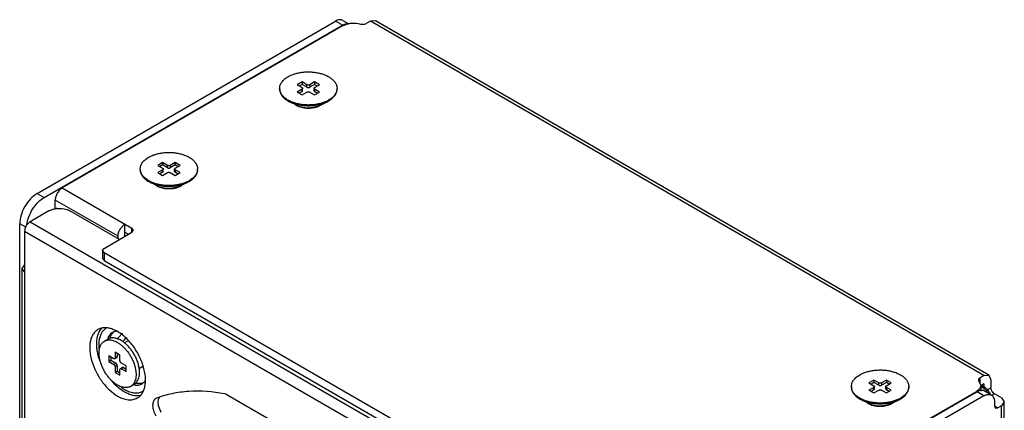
# Model space of a CAD drawing. Header units: millimetres. Extents: x 39 to 139, y 19 to 229.
# Tile 4 of 4: x 39 to 139, y 190 to 229. Entities that reach past the tile are written whole.
import ezdxf

# ---------------------------------------------------------------- set-up
doc = ezdxf.new("R2010")
doc.units = ezdxf.units.MM
doc.header["$LTSCALE"] = 16.153145
doc.layers.get('0').update_dxf_attribs({"linetype": 'CONTINUOUS'})

msp = doc.modelspace()

# ---------------------------------------------------------------- linework, layer by layer
at = {"color": 7}
for p, q in [((40.809, 211.681), (71.073, 229.153)), ((41.516, 211.272), (71.78, 228.745)), ((71.853, 228.706), (43.355, 212.252)), ((71.78, 228.745), (71.073, 229.153)), ((71.823, 229.228), (72.433, 228.875)), ((74.609, 229.153), (74.192, 228.913)), ((75.109, 229.203), (74.609, 229.153)), ((136.834, 193.228), (74.609, 229.153)), ((137.334, 193.278), (75.109, 229.203)), ((67.679, 222.989), (67.184, 222.703)), ((67.184, 222.703), (67.679, 222.417)), ((67.679, 222.744), (67.396, 222.581)), ((67.679, 222.989), (67.679, 222.744)), ((68.174, 222.703), (67.679, 222.989)), ((68.174, 222.458), (67.679, 222.744)), ((68.174, 222.458), (68.174, 222.703)), ((68.952, 222.989), (68.457, 222.703)), ((68.952, 222.744), (68.457, 222.458)), ((68.457, 222.703), (68.457, 222.458)), ((68.952, 222.989), (68.952, 222.744)), ((69.447, 222.703), (68.952, 222.989)), ((69.235, 222.581), (68.952, 222.744)), ((68.952, 222.417), (69.447, 222.703)), ((67.679, 222.254), (67.184, 221.968)), ((67.184, 221.968), (67.679, 221.683)), ((67.679, 222.009), (67.396, 221.846)), ((67.679, 222.009), (67.679, 222.254)), ((67.679, 221.683), (68.174, 221.968)), ((67.738, 222.091), (67.738, 222.336)), ((68.457, 221.968), (68.952, 221.683)), ((68.893, 222.091), (68.893, 222.336)), ((68.952, 222.254), (68.952, 222.009)), ((69.447, 221.968), (68.952, 222.254)), ((69.235, 221.846), (68.952, 222.009)), ((68.952, 221.683), (69.447, 221.968)), ((67.183, 220.613), (66.418, 220.992)), ((69.531, 220.654), (70.213, 220.992)), ((70.213, 220.992), (70.373, 221.078)), ((69.34, 220.559), (69.432, 220.608)), ((53.537, 214.824), (53.042, 214.538)), ((53.537, 214.824), (53.537, 214.579)), ((54.032, 214.538), (53.537, 214.824)), ((54.81, 214.824), (54.315, 214.538)), ((54.81, 214.824), (54.81, 214.579)), ((55.305, 214.538), (54.81, 214.824)), ((53.042, 214.538), (53.537, 214.253)), ((53.537, 214.089), (53.042, 213.803)), ((53.042, 213.803), (53.537, 213.518)), ((53.537, 214.579), (53.254, 214.416)), ((53.537, 213.844), (53.254, 213.681)), ((54.032, 214.293), (53.537, 214.579)), ((53.537, 213.844), (53.537, 214.089)), ((53.537, 213.518), (54.032, 213.803)), ((53.596, 213.926), (53.596, 214.171)), ((54.032, 214.293), (54.032, 214.538)), ((54.81, 214.579), (54.315, 214.293)), ((54.315, 214.538), (54.315, 214.293)), ((54.315, 213.803), (54.81, 213.518)), ((54.751, 213.926), (54.751, 214.171)), ((55.093, 214.416), (54.81, 214.579)), ((54.81, 214.253), (55.305, 214.538)), ((54.81, 214.089), (54.81, 213.844)), ((55.305, 213.803), (54.81, 214.089)), ((55.093, 213.681), (54.81, 213.844)), ((54.81, 213.518), (55.305, 213.803)), ((53.041, 212.448), (52.276, 212.827)), ((55.389, 212.489), (56.071, 212.827)), ((56.071, 212.827), (56.231, 212.913)), ((43.355, 212.252), (50.426, 208.17)), ((55.198, 212.394), (55.29, 212.443)), ((40.809, 211.681), (41.516, 211.272)), ((42.648, 210.182), (42.648, 211.027)), ((49.012, 207.353), (42.648, 211.027)), ((42.011, 209.925), (40.102, 208.823)), ((42.648, 210.182), (42.728, 210.136)), ((49.153, 207.027), (44.133, 209.925)), ((40.102, 208.823), (103.176, 172.408)), ((39.041, 59.607), (39.041, 208.619)), ((39.661, 208.261), (39.041, 208.619)), ((39.536, 207.843), (39.536, 66.996)), ((102.611, 171.428), (39.536, 207.843)), ((47.597, 206.128), (50.426, 207.761)), ((49.719, 207.353), (49.719, 208.578)), ((49.719, 207.761), (50.072, 207.557)), ((50.426, 207.761), (50.426, 208.17)), ((50.572, 207.966), (50.426, 208.17)), ((50.426, 207.761), (50.572, 207.966)), ((49.012, 207.108), (49.012, 207.353)), ((47.451, 205.924), (47.597, 206.128)), ((47.451, 205.924), (47.451, 205.108)), ((47.597, 205.72), (47.451, 205.924)), ((47.597, 205.72), (47.597, 204.904)), ((47.597, 205.72), (96.247, 177.633)), ((47.451, 205.108), (47.597, 204.904)), ((47.597, 204.904), (96.247, 176.817)), ((39.302, 204.087), (39.536, 204.414)), ((39.302, 68.139), (39.302, 204.087)), ((39.536, 203.761), (39.302, 204.087)), ((47.64, 196.73), (47.994, 196.934)), ((49.646, 196.56), (50.009, 196.769)), ((48.081, 195.231), (48.081, 194.659)), ((48.576, 194.945), (48.081, 195.231)), ((48.081, 194.659), (48.293, 194.782)), ((48.293, 195.109), (48.293, 194.782)), ((48.293, 194.782), (48.788, 194.496)), ((48.888, 195.058), (48.676, 194.935)), ((48.718, 195.598), (48.718, 195.027)), ((49.213, 195.313), (48.718, 195.598)), ((48.718, 195.027), (48.93, 195.149)), ((48.93, 195.476), (48.93, 195.149)), ((49.213, 194.741), (49.213, 195.313)), ((48.081, 194.659), (48.576, 194.374)), ((48.576, 194.374), (48.788, 194.496)), ((48.93, 194.251), (48.718, 194.129)), ((48.718, 194.129), (48.718, 193.557)), ((48.93, 194.251), (48.93, 193.68)), ((49.213, 193.271), (49.213, 193.843)), ((49.466, 194.057), (49.254, 193.935)), ((49.849, 194.21), (49.354, 194.496)), ((49.566, 194.047), (49.354, 193.925)), ((49.354, 193.925), (49.849, 193.639)), ((49.566, 194.047), (49.849, 193.884)), ((49.849, 193.639), (49.849, 194.21)), ((51.154, 193.966), (51.518, 194.176)), ((48.718, 193.557), (48.93, 193.68)), ((48.718, 193.557), (49.213, 193.271)), ((48.93, 193.68), (49.213, 193.516)), ((125.662, 192.779), (125.167, 192.493)), ((125.662, 192.779), (125.662, 192.534)), ((126.157, 192.493), (125.662, 192.779)), ((126.935, 192.779), (126.44, 192.493)), ((126.935, 192.779), (126.935, 192.534)), ((127.43, 192.493), (126.935, 192.779)), ((136.834, 193.228), (136.418, 192.988)), ((136.418, 192.988), (136.418, 192.438)), ((136.834, 193.228), (137.334, 193.278)), ((137.334, 193.278), (137.541, 192.82)), ((137.541, 192.82), (137.541, 192.003)), ((50.29, 192.14), (50.644, 192.344)), ((125.167, 192.493), (125.662, 192.208)), ((125.662, 192.044), (125.167, 191.759)), ((125.167, 191.759), (125.662, 191.473)), ((125.662, 192.534), (125.379, 192.371)), ((125.662, 191.799), (125.379, 191.636)), ((126.157, 192.248), (125.662, 192.534)), ((125.662, 191.799), (125.662, 192.044)), ((125.662, 191.473), (126.157, 191.759)), ((125.721, 191.881), (125.721, 192.126)), ((126.157, 192.248), (126.157, 192.493)), ((126.935, 192.534), (126.44, 192.248)), ((126.44, 192.493), (126.44, 192.248)), ((126.44, 191.759), (126.935, 191.473)), ((126.876, 191.881), (126.876, 192.126)), ((127.218, 192.371), (126.935, 192.534)), ((126.935, 192.208), (127.43, 192.493)), ((126.935, 192.044), (126.935, 191.799)), ((127.43, 191.759), (126.935, 192.044)), ((127.218, 191.636), (126.935, 191.799)), ((126.935, 191.473), (127.43, 191.759)), ((136.328, 192.65), (136.498, 192.25)), ((136.498, 192.25), (136.498, 191.67)), ((136.772, 191.968), (136.498, 192.126)), ((136.834, 192.412), (136.512, 192.226)), ((136.905, 192.044), (136.551, 192.248)), ((136.772, 191.968), (136.905, 192.044)), ((136.834, 192.412), (136.834, 192.085)), ((137.155, 191.78), (137.541, 192.003)), ((52.915, 190.94), (52.838, 190.903)), ((60.149, 191.244), (64.702, 188.615)), ((136.127, 191.595), (105.863, 174.122)), ((136.834, 191.187), (106.57, 173.714)), ((107.56, 175.184), (136.059, 191.637)), ((125.166, 190.403), (124.401, 190.782)), ((127.514, 190.444), (128.196, 190.782)), ((128.196, 190.782), (128.356, 190.868)), ((136.059, 191.556), (136.059, 191.637)), ((136.834, 191.187), (136.127, 191.595)), ((137.584, 191.261), (136.877, 191.67)), ((137.895, 191.391), (137.606, 191.224)), ((138.602, 190.983), (137.895, 191.391)), ((138.602, 190.983), (138.895, 190.575)), ((127.323, 190.349), (127.415, 190.398)), ((137.895, 190.575), (137.895, 190.166)), ((137.895, 190.166), (137.999, 189.937)), ((137.895, 190.166), (138.249, 189.962)), ((137.999, 189.937), (138.249, 189.962)), ((138.602, 190.166), (138.249, 189.962)), ((138.895, 190.575), (138.602, 190.166)), ((138.602, 37.072), (138.602, 190.166)), ((138.895, 37.48), (138.895, 190.575))]:
    msp.add_line(p, q, dxfattribs=at)
for centre, radius, start, end in [((72.45, 227.587), 1.338, 116.91779, 120.01996), ((66.378, 222.336), 0.972, 180.00225, 184.08875), ((70.253, 222.336), 0.972, 356.02041, 359.99822), ((68.936, 223.64), 2.877, 296.22918, 299.98084), ((67.864, 222.005), 1.575, 237.7788, 240.01065), ((67.933, 222.125), 1.714, 240.03019, 243.16725), ((67.997, 222.251), 1.855, 243.14387, 244.55459), ((67.916, 222.088), 1.647, 243.60255, 243.88264), ((68.485, 222.286), 1.927, 292.43952, 296.35144), ((68.544, 222.448), 2.072, 291.84924, 292.24818), ((68.555, 222.421), 2.043, 292.24732, 293.00268), ((68.596, 222.326), 1.94, 292.98083, 296.21119), ((68.567, 222.599), 2.171, 294.15399, 296.38174), ((52.236, 214.171), 0.972, 180.00225, 184.08875), ((56.111, 214.171), 0.972, 356.02041, 359.99822), ((54.794, 215.475), 2.877, 296.22918, 299.98084), ((53.722, 213.84), 1.575, 237.7788, 240.01065), ((53.79, 213.961), 1.714, 240.03019, 243.16725), ((53.855, 214.086), 1.855, 243.14387, 244.55459), ((53.773, 213.923), 1.647, 243.60255, 243.88264), ((54.343, 214.121), 1.927, 292.43952, 296.35144), ((54.402, 214.283), 2.072, 291.84924, 292.24818), ((54.413, 214.256), 2.043, 292.24732, 293.00268), ((54.454, 214.162), 1.94, 292.98083, 296.21119), ((54.425, 214.434), 2.171, 294.15399, 296.38174), ((43.061, 207.71), 2.468, 95.18275, 99.50851), ((48.563, 196.945), 1.632, 145.4665, 146.70712), ((49.436, 196.427), 1.579, 158.54073, 159.20708), ((49.269, 196.863), 1.05, 129.95668, 135.30212), ((49.248, 196.887), 1.018, 127.60142, 129.9375), ((47.082, 199.091), 2.817, 319.47952, 321.92273), ((46.979, 199.171), 2.947, 321.93342, 327.17051), ((46.15, 199.624), 4.468, 318.14237, 323.86279), ((46.033, 199.711), 4.613, 323.8469, 325.0458), ((53.254, 196.837), 6.404, 217.87243, 220.61196), ((53.117, 196.721), 6.225, 220.62023, 221.54656), ((50.925, 193.843), 1.576, 260.79212, 261.6514), ((51.273, 194.297), 1.874, 252.86167, 255.54253), ((51.247, 194.198), 1.772, 255.55684, 256.72942), ((124.361, 192.126), 0.972, 180.00225, 184.08875), ((128.236, 192.126), 0.972, 356.02041, 359.99822), ((136.297, 191.146), 0.949, 58.23918, 59.99104), ((53.089, 190.469), 0.503, 120.06281, 122.22909), ((126.919, 193.43), 2.877, 296.22918, 299.98084), ((135.922, 190.66), 1.712, 23.39785, 30.01236), ((125.847, 191.795), 1.575, 237.7788, 240.01065), ((125.916, 191.916), 1.714, 240.03019, 243.16725), ((125.98, 192.041), 1.855, 243.14387, 244.55459), ((125.898, 191.878), 1.647, 243.60255, 243.88264), ((126.468, 192.076), 1.927, 292.43952, 296.35144), ((126.527, 192.238), 2.072, 291.84924, 292.24818), ((126.538, 192.211), 2.043, 292.24732, 293.00268), ((126.579, 192.117), 1.94, 292.98083, 296.21119), ((126.55, 192.389), 2.171, 294.15399, 296.38174)]:
    msp.add_arc(centre, radius, start, end, dxfattribs=at)
for points, knots in [([(71.823, 229.228), (71.774, 229.256), (71.66, 229.298), (71.471, 229.302), (71.27, 229.254), (71.139, 229.191), (71.073, 229.153)], [0, 0, 0, 0, 0.217746, 0.450884, 0.71046, 1, 1, 1, 1]), ([(71.844, 228.78), (71.938, 228.827), (72.123, 228.896), (72.324, 228.893), (72.411, 228.869)], [0, 0, 0, 0, 0.539816, 1, 1, 1, 1]), ([(71.853, 228.706), (71.973, 228.775), (72.246, 228.884), (72.838, 228.99), (73.312, 228.95), (73.608, 228.861)], [0, 0, 0, 0, 0.230785, 0.485376, 1, 1, 1, 1]), ([(73.608, 228.861), (73.706, 228.832), (73.909, 228.814), (74.109, 228.865), (74.192, 228.913)], [0, 0, 0, 0, 0.516043, 1, 1, 1, 1]), ([(66.258, 223.524), (66.362, 223.584), (66.586, 223.695), (66.948, 223.826), (67.338, 223.925), (67.75, 223.99), (68.173, 224.02), (68.6, 224.014), (69.02, 223.972), (69.425, 223.895), (69.807, 223.785), (70.157, 223.644), (70.468, 223.475), (70.734, 223.281), (70.948, 223.066), (71.082, 222.869), (71.157, 222.706), (71.196, 222.584), (71.22, 222.46), (71.225, 222.377), (71.225, 222.336)], [0, 0, 0, 0, 0.062384, 0.128722, 0.198315, 0.270291, 0.343669, 0.417401, 0.490425, 0.561712, 0.63031, 0.695398, 0.756345, 0.812783, 0.864684, 0.912458, 0.935103, 0.957108, 0.978668, 1, 1, 1, 1]), ([(65.405, 222.336), (65.405, 222.391), (65.415, 222.502), (65.458, 222.667), (65.528, 222.828), (65.626, 222.984), (65.749, 223.133), (65.896, 223.275), (66.067, 223.407), (66.192, 223.486), (66.258, 223.524)], [0, 0, 0, 0, 0.108012, 0.21806, 0.331997, 0.451356, 0.577275, 0.710491, 0.851414, 1, 1, 1, 1]), ([(68.457, 222.703), (68.437, 222.692), (68.39, 222.675), (68.315, 222.667), (68.241, 222.675), (68.194, 222.692), (68.174, 222.703)], [0, 0, 0, 0, 0.23724, 0.499999, 0.762759, 1, 1, 1, 1]), ([(65.405, 222.266), (65.405, 222.206), (65.417, 222.083), (65.468, 221.903), (65.553, 221.728), (65.67, 221.559), (65.817, 221.399), (65.992, 221.249), (66.194, 221.111), (66.341, 221.031), (66.418, 220.992)], [0, 0, 0, 0, 0.105832, 0.214049, 0.326782, 0.445724, 0.57206, 0.706466, 0.849168, 1, 1, 1, 1]), ([(66.391, 221.075), (66.32, 221.112), (66.183, 221.189), (65.994, 221.318), (65.828, 221.458), (65.688, 221.607), (65.574, 221.764), (65.488, 221.927), (65.43, 222.095), (65.412, 222.21), (65.408, 222.266)], [0, 0, 0, 0, 0.149506, 0.291403, 0.425554, 0.552139, 0.671708, 0.785221, 0.894062, 1, 1, 1, 1]), ([(67.679, 222.417), (67.688, 222.412), (67.704, 222.401), (67.723, 222.381), (67.735, 222.359), (67.738, 222.343), (67.738, 222.336)], [0, 0, 0, 0, 0.289705, 0.549092, 0.782218, 1, 1, 1, 1]), ([(67.738, 222.336), (67.738, 222.328), (67.735, 222.312), (67.723, 222.29), (67.704, 222.27), (67.688, 222.259), (67.679, 222.254)], [0, 0, 0, 0, 0.217782, 0.450909, 0.710295, 1, 1, 1, 1]), ([(67.679, 222.009), (67.688, 222.014), (67.704, 222.025), (67.723, 222.045), (67.735, 222.067), (67.738, 222.083), (67.738, 222.091)], [0, 0, 0, 0, 0.289705, 0.549091, 0.782218, 1, 1, 1, 1]), ([(68.174, 222.458), (68.194, 222.447), (68.241, 222.43), (68.315, 222.422), (68.39, 222.43), (68.437, 222.447), (68.457, 222.458)], [0, 0, 0, 0, 0.237241, 0.5, 0.76276, 1, 1, 1, 1]), ([(68.174, 221.968), (68.194, 221.98), (68.241, 221.997), (68.315, 222.005), (68.39, 221.997), (68.437, 221.98), (68.457, 221.968)], [0, 0, 0, 0, 0.23724, 0.499999, 0.762759, 1, 1, 1, 1]), ([(68.893, 222.336), (68.893, 222.343), (68.896, 222.359), (68.908, 222.381), (68.927, 222.401), (68.943, 222.412), (68.952, 222.417)], [0, 0, 0, 0, 0.217782, 0.450909, 0.710295, 1, 1, 1, 1]), ([(68.952, 222.254), (68.943, 222.259), (68.927, 222.27), (68.908, 222.29), (68.896, 222.312), (68.893, 222.328), (68.893, 222.336)], [0, 0, 0, 0, 0.289705, 0.549092, 0.782218, 1, 1, 1, 1]), ([(68.893, 222.091), (68.893, 222.083), (68.896, 222.067), (68.908, 222.045), (68.927, 222.025), (68.943, 222.014), (68.952, 222.009)], [0, 0, 0, 0, 0.217782, 0.450908, 0.710295, 1, 1, 1, 1]), ([(71.223, 222.268), (71.219, 222.216), (71.203, 222.11), (71.154, 221.955), (71.08, 221.804), (70.982, 221.657), (70.861, 221.517), (70.665, 221.335), (70.495, 221.218), (70.373, 221.148)], [0, 0, 0, 0, 0.107784, 0.218138, 0.332638, 0.452559, 0.578832, 0.712059, 1, 1, 1, 1]), ([(70.373, 221.078), (70.439, 221.116), (70.564, 221.195), (70.734, 221.327), (70.882, 221.469), (71.005, 221.618), (71.103, 221.774), (71.173, 221.935), (71.216, 222.1), (71.225, 222.211), (71.225, 222.266)], [0, 0, 0, 0, 0.148586, 0.289508, 0.422723, 0.548643, 0.668002, 0.781939, 0.891988, 1, 1, 1, 1]), ([(66.798, 220.902), (66.762, 220.915), (66.624, 220.966), (66.489, 221.026), (66.391, 221.075)], [0, 0, 0, 0, 0.256741, 1, 1, 1, 1]), ([(66.418, 220.992), (66.554, 220.925), (66.844, 220.807), (67.309, 220.681), (67.804, 220.603), (68.315, 220.577), (68.827, 220.603), (69.322, 220.681), (69.787, 220.807), (70.077, 220.925), (70.213, 220.992)], [0, 0, 0, 0, 0.116057, 0.239596, 0.368427, 0.499993, 0.63156, 0.760392, 0.883929, 1, 1, 1, 1]), ([(70.207, 221.059), (70.087, 221), (69.833, 220.894), (69.427, 220.776), (68.995, 220.695), (68.545, 220.654), (68.091, 220.654), (67.642, 220.694), (67.209, 220.775), (66.931, 220.855), (66.798, 220.902)], [0, 0, 0, 0, 0.114605, 0.23592, 0.362328, 0.491902, 0.622559, 0.752158, 0.878613, 1, 1, 1, 1]), ([(69.453, 220.586), (69.467, 220.593), (69.524, 220.622), (69.579, 220.654), (69.619, 220.68)], [0, 0, 0, 0, 0.256111, 1, 1, 1, 1]), ([(67.19, 220.609), (67.243, 220.583), (67.355, 220.536), (67.597, 220.458), (67.789, 220.421), (67.921, 220.405)], [0, 0, 0, 0, 0.231488, 0.476645, 1, 1, 1, 1]), ([(67.2, 220.576), (67.252, 220.551), (67.48, 220.455), (67.722, 220.398), (67.908, 220.372)], [0, 0, 0, 0, 0.236377, 1, 1, 1, 1]), ([(67.908, 220.372), (67.957, 220.365), (68.155, 220.343), (68.355, 220.341), (68.504, 220.35)], [0, 0, 0, 0, 0.248162, 1, 1, 1, 1]), ([(67.921, 220.405), (68.015, 220.393), (68.207, 220.38), (68.399, 220.384), (68.495, 220.39)], [0, 0, 0, 0, 0.495924, 1, 1, 1, 1]), ([(68.495, 220.39), (68.539, 220.393), (68.71, 220.408), (68.881, 220.437), (69.006, 220.467)], [0, 0, 0, 0, 0.252704, 1, 1, 1, 1]), ([(68.504, 220.35), (68.549, 220.353), (68.728, 220.368), (68.905, 220.4), (69.034, 220.433)], [0, 0, 0, 0, 0.254866, 1, 1, 1, 1]), ([(69.006, 220.467), (69.046, 220.476), (69.198, 220.517), (69.348, 220.57), (69.455, 220.618)], [0, 0, 0, 0, 0.257587, 1, 1, 1, 1]), ([(69.034, 220.433), (69.058, 220.439), (69.153, 220.466), (69.247, 220.498), (69.315, 220.525)], [0, 0, 0, 0, 0.255818, 1, 1, 1, 1]), ([(52.116, 215.359), (52.22, 215.419), (52.444, 215.53), (52.806, 215.661), (53.196, 215.76), (53.608, 215.825), (54.031, 215.855), (54.458, 215.849), (54.878, 215.807), (55.283, 215.73), (55.665, 215.62), (56.015, 215.479), (56.326, 215.31), (56.592, 215.116), (56.806, 214.901), (56.94, 214.704), (57.015, 214.541), (57.054, 214.419), (57.078, 214.295), (57.083, 214.212), (57.083, 214.171)], [0, 0, 0, 0, 0.062384, 0.128722, 0.198315, 0.270291, 0.343669, 0.417401, 0.490425, 0.561712, 0.63031, 0.695398, 0.756345, 0.812783, 0.864684, 0.912458, 0.935103, 0.957108, 0.978668, 1, 1, 1, 1]), ([(51.263, 214.171), (51.263, 214.226), (51.273, 214.337), (51.316, 214.502), (51.386, 214.663), (51.484, 214.819), (51.607, 214.968), (51.754, 215.11), (51.925, 215.242), (52.05, 215.321), (52.116, 215.359)], [0, 0, 0, 0, 0.108012, 0.21806, 0.331997, 0.451356, 0.577275, 0.710491, 0.851414, 1, 1, 1, 1]), ([(51.263, 214.101), (51.263, 214.041), (51.275, 213.919), (51.326, 213.738), (51.411, 213.563), (51.528, 213.394), (51.675, 213.234), (51.85, 213.084), (52.052, 212.947), (52.199, 212.866), (52.276, 212.827)], [0, 0, 0, 0, 0.105832, 0.214049, 0.326782, 0.445724, 0.57206, 0.706466, 0.849168, 1, 1, 1, 1]), ([(52.249, 212.911), (52.178, 212.947), (52.041, 213.024), (51.852, 213.153), (51.686, 213.293), (51.546, 213.442), (51.432, 213.599), (51.346, 213.762), (51.288, 213.93), (51.27, 214.045), (51.266, 214.102)], [0, 0, 0, 0, 0.149506, 0.291403, 0.425554, 0.552139, 0.671708, 0.785221, 0.894062, 1, 1, 1, 1]), ([(53.537, 214.253), (53.546, 214.247), (53.562, 214.236), (53.581, 214.216), (53.593, 214.194), (53.596, 214.178), (53.596, 214.171)], [0, 0, 0, 0, 0.289705, 0.549092, 0.782218, 1, 1, 1, 1]), ([(53.596, 214.171), (53.596, 214.163), (53.593, 214.147), (53.581, 214.125), (53.562, 214.105), (53.546, 214.094), (53.537, 214.089)], [0, 0, 0, 0, 0.217782, 0.450909, 0.710295, 1, 1, 1, 1]), ([(53.537, 213.844), (53.546, 213.849), (53.562, 213.86), (53.581, 213.88), (53.593, 213.902), (53.596, 213.918), (53.596, 213.926)], [0, 0, 0, 0, 0.289705, 0.549091, 0.782218, 1, 1, 1, 1]), ([(54.315, 214.538), (54.295, 214.527), (54.248, 214.51), (54.173, 214.502), (54.099, 214.51), (54.052, 214.527), (54.032, 214.538)], [0, 0, 0, 0, 0.23724, 0.499999, 0.762759, 1, 1, 1, 1]), ([(54.032, 214.293), (54.052, 214.282), (54.099, 214.265), (54.173, 214.257), (54.248, 214.265), (54.295, 214.282), (54.315, 214.293)], [0, 0, 0, 0, 0.237241, 0.5, 0.76276, 1, 1, 1, 1]), ([(54.032, 213.803), (54.052, 213.815), (54.099, 213.832), (54.173, 213.84), (54.248, 213.832), (54.295, 213.815), (54.315, 213.803)], [0, 0, 0, 0, 0.23724, 0.499999, 0.762759, 1, 1, 1, 1]), ([(54.751, 214.171), (54.751, 214.178), (54.754, 214.194), (54.766, 214.216), (54.785, 214.236), (54.801, 214.247), (54.81, 214.253)], [0, 0, 0, 0, 0.217782, 0.450909, 0.710295, 1, 1, 1, 1]), ([(54.81, 214.089), (54.801, 214.094), (54.785, 214.105), (54.766, 214.125), (54.754, 214.147), (54.751, 214.163), (54.751, 214.171)], [0, 0, 0, 0, 0.289705, 0.549092, 0.782218, 1, 1, 1, 1]), ([(54.751, 213.926), (54.751, 213.918), (54.754, 213.902), (54.766, 213.88), (54.785, 213.86), (54.801, 213.849), (54.81, 213.844)], [0, 0, 0, 0, 0.217782, 0.450908, 0.710295, 1, 1, 1, 1]), ([(57.081, 214.103), (57.077, 214.051), (57.061, 213.945), (57.012, 213.79), (56.938, 213.639), (56.84, 213.492), (56.719, 213.352), (56.523, 213.17), (56.353, 213.053), (56.231, 212.983)], [0, 0, 0, 0, 0.107784, 0.218138, 0.332638, 0.452559, 0.578832, 0.712059, 1, 1, 1, 1]), ([(56.231, 212.913), (56.297, 212.951), (56.422, 213.03), (56.592, 213.163), (56.74, 213.304), (56.863, 213.453), (56.961, 213.609), (57.031, 213.77), (57.074, 213.935), (57.083, 214.046), (57.083, 214.101)], [0, 0, 0, 0, 0.148586, 0.289508, 0.422723, 0.548643, 0.668002, 0.781939, 0.891988, 1, 1, 1, 1]), ([(52.656, 212.737), (52.62, 212.75), (52.482, 212.801), (52.347, 212.861), (52.249, 212.911)], [0, 0, 0, 0, 0.256741, 1, 1, 1, 1]), ([(52.276, 212.827), (52.412, 212.76), (52.702, 212.642), (53.167, 212.516), (53.662, 212.439), (54.173, 212.413), (54.685, 212.439), (55.18, 212.516), (55.645, 212.642), (55.935, 212.76), (56.071, 212.827)], [0, 0, 0, 0, 0.116057, 0.239596, 0.368427, 0.499993, 0.63156, 0.760392, 0.883929, 1, 1, 1, 1]), ([(56.065, 212.894), (55.945, 212.835), (55.691, 212.729), (55.285, 212.611), (54.852, 212.53), (54.403, 212.489), (53.949, 212.489), (53.5, 212.529), (53.067, 212.61), (52.789, 212.69), (52.656, 212.737)], [0, 0, 0, 0, 0.114605, 0.23592, 0.362328, 0.491902, 0.622559, 0.752158, 0.878613, 1, 1, 1, 1]), ([(43.355, 212.252), (43.254, 212.194), (43.064, 212.034), (42.843, 211.731), (42.691, 211.388), (42.648, 211.143), (42.648, 211.027)], [0, 0, 0, 0, 0.237242, 0.499998, 0.762755, 1, 1, 1, 1]), ([(53.048, 212.444), (53.101, 212.418), (53.213, 212.371), (53.454, 212.293), (53.647, 212.256), (53.779, 212.24)], [0, 0, 0, 0, 0.231488, 0.476645, 1, 1, 1, 1]), ([(53.058, 212.411), (53.11, 212.386), (53.337, 212.29), (53.58, 212.233), (53.766, 212.207)], [0, 0, 0, 0, 0.236377, 1, 1, 1, 1]), ([(53.766, 212.207), (53.815, 212.2), (54.013, 212.178), (54.212, 212.176), (54.362, 212.185)], [0, 0, 0, 0, 0.248162, 1, 1, 1, 1]), ([(53.779, 212.24), (53.873, 212.228), (54.065, 212.215), (54.257, 212.219), (54.353, 212.225)], [0, 0, 0, 0, 0.495924, 1, 1, 1, 1]), ([(54.353, 212.225), (54.397, 212.228), (54.568, 212.243), (54.739, 212.272), (54.864, 212.302)], [0, 0, 0, 0, 0.252704, 1, 1, 1, 1]), ([(54.362, 212.185), (54.407, 212.188), (54.586, 212.203), (54.763, 212.235), (54.892, 212.268)], [0, 0, 0, 0, 0.254866, 1, 1, 1, 1]), ([(54.864, 212.302), (54.903, 212.311), (55.056, 212.352), (55.206, 212.405), (55.313, 212.453)], [0, 0, 0, 0, 0.257587, 1, 1, 1, 1]), ([(54.892, 212.268), (54.916, 212.275), (55.011, 212.301), (55.105, 212.333), (55.173, 212.36)], [0, 0, 0, 0, 0.255818, 1, 1, 1, 1]), ([(55.311, 212.421), (55.325, 212.429), (55.382, 212.457), (55.437, 212.489), (55.477, 212.515)], [0, 0, 0, 0, 0.256111, 1, 1, 1, 1]), ([(40.809, 211.681), (40.558, 211.536), (40.083, 211.136), (39.529, 210.378), (39.15, 209.52), (39.041, 208.908), (39.041, 208.619)], [0, 0, 0, 0, 0.237252, 0.499999, 0.762746, 1, 1, 1, 1]), ([(39.826, 208.851), (39.883, 209.1), (40.055, 209.594), (40.44, 210.271), (40.927, 210.851), (41.315, 211.156), (41.516, 211.272)], [0, 0, 0, 0, 0.253046, 0.51539, 0.769608, 1, 1, 1, 1]), ([(42.011, 209.925), (42.057, 209.951), (42.26, 210.054), (42.482, 210.116), (42.653, 210.144)], [0, 0, 0, 0, 0.232556, 1, 1, 1, 1]), ([(42.838, 210.168), (43.07, 210.189), (43.518, 210.171), (43.95, 210.031), (44.133, 209.925)], [0, 0, 0, 0, 0.524524, 1, 1, 1, 1]), ([(40.102, 208.823), (40.022, 208.776), (39.87, 208.649), (39.692, 208.406), (39.571, 208.131), (39.536, 207.936), (39.536, 207.843)], [0, 0, 0, 0, 0.237242, 0.499998, 0.762755, 1, 1, 1, 1]), ([(39.766, 208.507), (39.769, 208.535), (39.784, 208.651), (39.806, 208.765), (39.826, 208.851)], [0, 0, 0, 0, 0.244439, 1, 1, 1, 1]), ([(49.012, 207.353), (49.012, 207.469), (49.055, 207.714), (49.207, 208.057), (49.428, 208.36), (49.618, 208.52), (49.719, 208.578)], [0, 0, 0, 0, 0.237245, 0.500002, 0.762758, 1, 1, 1, 1]), ([(46.969, 197.892), (46.871, 197.835), (46.684, 197.692), (46.459, 197.408), (46.291, 197.06), (46.14, 196.5), (46.121, 195.685), (46.332, 194.65), (46.757, 193.597), (47.363, 192.612), (48.098, 191.775), (48.673, 191.333), (48.969, 191.162)], [0, 0, 0, 0, 0.042859, 0.087486, 0.13532, 0.187282, 0.304543, 0.438208, 0.58255, 0.729714, 0.871307, 1, 1, 1, 1]), ([(47.242, 194.579), (47.121, 194.885), (46.976, 195.348), (46.871, 195.971), (46.816, 196.755), (46.93, 197.433), (47.198, 197.841)], [0, 0, 0, 0, 0.293712, 0.432078, 0.563146, 1, 1, 1, 1]), ([(48.498, 197.92), (48.36, 197.973), (48.089, 198.054), (47.682, 198.094), (47.302, 198.045), (47.073, 197.952), (46.969, 197.892)], [0, 0, 0, 0, 0.279564, 0.535409, 0.772812, 1, 1, 1, 1]), ([(47.218, 197.87), (47.228, 197.886), (47.271, 197.946), (47.319, 198.003), (47.356, 198.044)], [0, 0, 0, 0, 0.253552, 1, 1, 1, 1]), ([(47.888, 198.075), (47.795, 198.028), (47.616, 197.907), (47.474, 197.746), (47.412, 197.657)], [0, 0, 0, 0, 0.492038, 1, 1, 1, 1]), ([(48.846, 197.735), (48.811, 197.73), (48.675, 197.706), (48.544, 197.656), (48.455, 197.605)], [0, 0, 0, 0, 0.256293, 1, 1, 1, 1]), ([(48.969, 197.694), (48.93, 197.717), (48.778, 197.801), (48.619, 197.874), (48.498, 197.92)], [0, 0, 0, 0, 0.2581, 1, 1, 1, 1]), ([(47.412, 197.657), (47.353, 197.574), (47.129, 197.174), (47.061, 196.704), (47.061, 196.351)], [0, 0, 0, 0, 0.224473, 1, 1, 1, 1]), ([(48.965, 192.271), (48.87, 192.326), (48.681, 192.453), (48.413, 192.678), (48.157, 192.941), (47.918, 193.236), (47.702, 193.556), (47.512, 193.895), (47.354, 194.246), (47.23, 194.6), (47.143, 194.951), (47.095, 195.292), (47.086, 195.614), (47.119, 195.912), (47.191, 196.178), (47.285, 196.374), (47.38, 196.507), (47.458, 196.594), (47.545, 196.669), (47.608, 196.711), (47.64, 196.73)], [0, 0, 0, 0, 0.062384, 0.128722, 0.198314, 0.27029, 0.343667, 0.417399, 0.490423, 0.56171, 0.630307, 0.695395, 0.756343, 0.81278, 0.864682, 0.912457, 0.935102, 0.957107, 0.978668, 1, 1, 1, 1]), ([(47.64, 196.73), (47.684, 196.755), (47.776, 196.798), (47.925, 196.839), (48.084, 196.857), (48.252, 196.851), (48.425, 196.822), (48.604, 196.77), (48.786, 196.696), (48.905, 196.633), (48.965, 196.599)], [0, 0, 0, 0, 0.108013, 0.218063, 0.332, 0.451359, 0.577278, 0.710493, 0.851416, 1, 1, 1, 1]), ([(48.455, 197.605), (48.346, 197.542), (48.144, 197.365), (48.015, 197.132), (47.966, 197.005)], [0, 0, 0, 0, 0.479939, 1, 1, 1, 1]), ([(49.319, 196.803), (49.259, 196.837), (49.14, 196.9), (48.958, 196.974), (48.779, 197.026), (48.605, 197.056), (48.438, 197.061), (48.279, 197.044), (48.129, 197.002), (48.037, 196.959), (47.994, 196.934)], [0, 0, 0, 0, 0.148584, 0.289506, 0.42272, 0.548639, 0.667999, 0.781937, 0.891987, 1, 1, 1, 1]), ([(48.227, 197.111), (48.244, 197.159), (48.315, 197.337), (48.424, 197.501), (48.523, 197.601)], [0, 0, 0, 0, 0.265402, 1, 1, 1, 1]), ([(48.879, 196.928), (48.909, 196.952), (49.032, 197.054), (49.145, 197.169), (49.223, 197.261)], [0, 0, 0, 0, 0.241472, 1, 1, 1, 1]), ([(49.662, 197.195), (49.606, 197.243), (49.387, 197.425), (49.152, 197.589), (48.969, 197.694)], [0, 0, 0, 0, 0.260183, 1, 1, 1, 1]), ([(50.644, 192.344), (50.676, 192.363), (50.739, 192.405), (50.826, 192.48), (50.904, 192.567), (50.999, 192.7), (51.093, 192.896), (51.165, 193.162), (51.198, 193.46), (51.189, 193.782), (51.141, 194.123), (51.054, 194.474), (50.93, 194.828), (50.772, 195.179), (50.582, 195.518), (50.366, 195.838), (50.127, 196.133), (49.871, 196.396), (49.603, 196.621), (49.414, 196.748), (49.319, 196.803)], [0, 0, 0, 0, 0.021332, 0.042893, 0.064898, 0.087543, 0.135319, 0.18722, 0.243658, 0.304606, 0.369693, 0.438291, 0.509577, 0.582602, 0.656333, 0.72971, 0.801686, 0.871279, 0.937616, 1, 1, 1, 1]), ([(51.798, 192.782), (51.799, 193.169), (51.679, 193.986), (51.235, 195.168), (50.563, 196.276), (49.979, 196.919), (49.662, 197.195)], [0, 0, 0, 0, 0.23099, 0.486414, 0.749055, 1, 1, 1, 1]), ([(47.061, 196.351), (47.061, 196.319), (47.063, 196.189), (47.072, 196.06), (47.082, 195.962)], [0, 0, 0, 0, 0.244183, 1, 1, 1, 1]), ([(48.965, 196.599), (49.06, 196.544), (49.25, 196.417), (49.517, 196.192), (49.773, 195.929), (50.012, 195.634), (50.229, 195.314), (50.418, 194.975), (50.577, 194.624), (50.701, 194.27), (50.788, 193.918), (50.836, 193.578), (50.844, 193.256), (50.812, 192.958), (50.74, 192.691), (50.645, 192.496), (50.551, 192.363), (50.472, 192.276), (50.386, 192.201), (50.323, 192.159), (50.29, 192.14)], [0, 0, 0, 0, 0.062384, 0.128722, 0.198314, 0.27029, 0.343667, 0.417399, 0.490423, 0.56171, 0.630307, 0.695395, 0.756343, 0.81278, 0.864682, 0.912457, 0.935102, 0.957107, 0.978668, 1, 1, 1, 1]), ([(48.676, 194.935), (48.67, 194.932), (48.655, 194.926), (48.629, 194.925), (48.603, 194.932), (48.585, 194.94), (48.576, 194.945)], [0, 0, 0, 0, 0.217784, 0.450912, 0.710298, 1, 1, 1, 1]), ([(48.718, 195.027), (48.718, 195.017), (48.716, 194.997), (48.708, 194.971), (48.695, 194.95), (48.683, 194.939), (48.676, 194.935)], [0, 0, 0, 0, 0.289703, 0.54909, 0.782217, 1, 1, 1, 1]), ([(48.888, 195.058), (48.895, 195.062), (48.907, 195.072), (48.92, 195.093), (48.928, 195.12), (48.93, 195.139), (48.93, 195.149)], [0, 0, 0, 0, 0.217783, 0.45091, 0.710297, 1, 1, 1, 1]), ([(49.354, 194.496), (49.344, 194.502), (49.325, 194.515), (49.289, 194.549), (49.252, 194.6), (49.226, 194.659), (49.215, 194.707), (49.213, 194.73), (49.213, 194.741)], [0, 0, 0, 0, 0.114225, 0.237558, 0.499999, 0.76244, 0.885774, 1, 1, 1, 1]), ([(48.576, 194.374), (48.586, 194.368), (48.605, 194.355), (48.641, 194.321), (48.679, 194.27), (48.705, 194.211), (48.716, 194.163), (48.718, 194.14), (48.718, 194.129)], [0, 0, 0, 0, 0.114225, 0.237558, 0.499999, 0.76244, 0.885774, 1, 1, 1, 1]), ([(48.93, 194.251), (48.93, 194.262), (48.928, 194.286), (48.917, 194.333), (48.891, 194.392), (48.853, 194.444), (48.817, 194.477), (48.798, 194.491), (48.788, 194.496)], [0, 0, 0, 0, 0.114226, 0.23756, 0.500001, 0.762441, 0.885775, 1, 1, 1, 1]), ([(49.213, 193.843), (49.213, 193.853), (49.214, 193.872), (49.222, 193.899), (49.235, 193.92), (49.248, 193.931), (49.254, 193.935)], [0, 0, 0, 0, 0.289703, 0.54909, 0.782217, 1, 1, 1, 1]), ([(49.254, 193.935), (49.261, 193.938), (49.276, 193.944), (49.301, 193.944), (49.328, 193.938), (49.345, 193.93), (49.354, 193.925)], [0, 0, 0, 0, 0.217784, 0.450912, 0.710298, 1, 1, 1, 1]), ([(49.566, 194.047), (49.557, 194.052), (49.54, 194.06), (49.513, 194.067), (49.488, 194.066), (49.473, 194.061), (49.466, 194.057)], [0, 0, 0, 0, 0.289702, 0.549088, 0.782216, 1, 1, 1, 1]), ([(124.241, 193.314), (124.345, 193.374), (124.569, 193.485), (124.931, 193.616), (125.321, 193.715), (125.733, 193.78), (126.156, 193.81), (126.583, 193.804), (127.003, 193.762), (127.408, 193.686), (127.79, 193.575), (128.14, 193.434), (128.451, 193.265), (128.717, 193.071), (128.931, 192.856), (129.065, 192.659), (129.14, 192.496), (129.179, 192.374), (129.203, 192.25), (129.208, 192.167), (129.208, 192.126)], [0, 0, 0, 0, 0.062384, 0.128722, 0.198315, 0.270291, 0.343669, 0.417401, 0.490425, 0.561712, 0.63031, 0.695398, 0.756345, 0.812783, 0.864684, 0.912458, 0.935103, 0.957108, 0.978668, 1, 1, 1, 1]), ([(51.76, 192.286), (51.766, 192.326), (51.788, 192.49), (51.797, 192.656), (51.798, 192.782)], [0, 0, 0, 0, 0.24206, 1, 1, 1, 1]), ([(123.388, 192.126), (123.388, 192.181), (123.398, 192.292), (123.441, 192.457), (123.511, 192.618), (123.609, 192.774), (123.732, 192.923), (123.879, 193.065), (124.05, 193.197), (124.175, 193.276), (124.241, 193.314)], [0, 0, 0, 0, 0.108012, 0.21806, 0.331997, 0.451356, 0.577275, 0.710491, 0.851414, 1, 1, 1, 1]), ([(136.418, 192.988), (136.377, 192.964), (136.306, 192.91), (136.272, 192.823), (136.272, 192.784)], [0, 0, 0, 0, 0.550702, 1, 1, 1, 1]), ([(136.272, 192.784), (136.272, 192.772), (136.277, 192.723), (136.303, 192.678), (136.328, 192.65)], [0, 0, 0, 0, 0.23702, 1, 1, 1, 1]), ([(48.904, 192.14), (48.866, 192.175), (48.711, 192.319), (48.564, 192.473), (48.458, 192.592)], [0, 0, 0, 0, 0.245538, 1, 1, 1, 1]), ([(49.676, 191.57), (49.61, 191.608), (49.338, 191.777), (49.085, 191.976), (48.904, 192.14)], [0, 0, 0, 0, 0.238585, 1, 1, 1, 1]), ([(50.29, 192.14), (50.247, 192.115), (50.154, 192.072), (50.005, 192.03), (49.846, 192.013), (49.679, 192.018), (49.505, 192.048), (49.326, 192.1), (49.144, 192.174), (49.025, 192.237), (48.965, 192.271)], [0, 0, 0, 0, 0.108013, 0.218063, 0.332, 0.451359, 0.577278, 0.710493, 0.851416, 1, 1, 1, 1]), ([(49.343, 192.042), (49.37, 192.022), (49.477, 191.947), (49.588, 191.877), (49.672, 191.828)], [0, 0, 0, 0, 0.25581, 1, 1, 1, 1]), ([(49.672, 191.828), (49.842, 191.73), (50.181, 191.57), (50.701, 191.454), (51.186, 191.485), (51.472, 191.609), (51.594, 191.692)], [0, 0, 0, 0, 0.290986, 0.549886, 0.781896, 1, 1, 1, 1]), ([(50.696, 192.283), (50.83, 192.264), (51.095, 192.259), (51.347, 192.346), (51.455, 192.408)], [0, 0, 0, 0, 0.519849, 1, 1, 1, 1]), ([(51.474, 192.466), (51.426, 192.453), (51.216, 192.416), (50.998, 192.436), (50.84, 192.473)], [0, 0, 0, 0, 0.236106, 1, 1, 1, 1]), ([(50.969, 190.964), (51.073, 191.024), (51.27, 191.177), (51.503, 191.485), (51.672, 191.861), (51.737, 192.139), (51.76, 192.286)], [0, 0, 0, 0, 0.226978, 0.46434, 0.720344, 1, 1, 1, 1]), ([(51.455, 192.408), (51.486, 192.426), (51.61, 192.507), (51.715, 192.614), (51.78, 192.704)], [0, 0, 0, 0, 0.246024, 1, 1, 1, 1]), ([(123.388, 192.056), (123.388, 191.996), (123.4, 191.874), (123.451, 191.693), (123.536, 191.518), (123.653, 191.349), (123.8, 191.189), (123.975, 191.039), (124.177, 190.902), (124.324, 190.821), (124.401, 190.782)], [0, 0, 0, 0, 0.105832, 0.214049, 0.326782, 0.445724, 0.57206, 0.706466, 0.849168, 1, 1, 1, 1]), ([(124.374, 190.866), (124.303, 190.902), (124.166, 190.979), (123.977, 191.108), (123.811, 191.248), (123.671, 191.397), (123.557, 191.554), (123.471, 191.717), (123.413, 191.885), (123.395, 192), (123.391, 192.057)], [0, 0, 0, 0, 0.149506, 0.291403, 0.425554, 0.552139, 0.671708, 0.785221, 0.894062, 1, 1, 1, 1]), ([(125.662, 192.208), (125.671, 192.203), (125.687, 192.192), (125.706, 192.172), (125.718, 192.149), (125.721, 192.134), (125.721, 192.126)], [0, 0, 0, 0, 0.289705, 0.549092, 0.782218, 1, 1, 1, 1]), ([(125.721, 192.126), (125.721, 192.118), (125.718, 192.102), (125.706, 192.08), (125.687, 192.06), (125.671, 192.049), (125.662, 192.044)], [0, 0, 0, 0, 0.217782, 0.450909, 0.710295, 1, 1, 1, 1]), ([(125.662, 191.799), (125.671, 191.804), (125.687, 191.815), (125.706, 191.835), (125.718, 191.858), (125.721, 191.873), (125.721, 191.881)], [0, 0, 0, 0, 0.289705, 0.549091, 0.782218, 1, 1, 1, 1]), ([(126.44, 192.493), (126.42, 192.482), (126.373, 192.465), (126.298, 192.457), (126.224, 192.465), (126.177, 192.482), (126.157, 192.493)], [0, 0, 0, 0, 0.23724, 0.499999, 0.762759, 1, 1, 1, 1]), ([(126.157, 192.248), (126.177, 192.237), (126.224, 192.22), (126.298, 192.212), (126.373, 192.22), (126.42, 192.237), (126.44, 192.248)], [0, 0, 0, 0, 0.237241, 0.5, 0.76276, 1, 1, 1, 1]), ([(126.157, 191.759), (126.177, 191.77), (126.224, 191.787), (126.298, 191.795), (126.373, 191.787), (126.42, 191.77), (126.44, 191.759)], [0, 0, 0, 0, 0.23724, 0.499999, 0.762759, 1, 1, 1, 1]), ([(126.876, 192.126), (126.876, 192.134), (126.879, 192.149), (126.891, 192.172), (126.91, 192.192), (126.926, 192.203), (126.935, 192.208)], [0, 0, 0, 0, 0.217782, 0.450909, 0.710295, 1, 1, 1, 1]), ([(126.935, 192.044), (126.926, 192.049), (126.91, 192.06), (126.891, 192.08), (126.879, 192.102), (126.876, 192.118), (126.876, 192.126)], [0, 0, 0, 0, 0.289705, 0.549092, 0.782218, 1, 1, 1, 1]), ([(126.876, 191.881), (126.876, 191.873), (126.879, 191.858), (126.891, 191.835), (126.91, 191.815), (126.926, 191.804), (126.935, 191.799)], [0, 0, 0, 0, 0.217782, 0.450908, 0.710295, 1, 1, 1, 1]), ([(129.206, 192.059), (129.202, 192.006), (129.186, 191.9), (129.137, 191.745), (129.063, 191.594), (128.965, 191.447), (128.844, 191.307), (128.648, 191.125), (128.478, 191.008), (128.356, 190.938)], [0, 0, 0, 0, 0.107784, 0.218138, 0.332638, 0.452559, 0.578832, 0.712059, 1, 1, 1, 1]), ([(128.356, 190.868), (128.422, 190.906), (128.547, 190.986), (128.717, 191.118), (128.865, 191.259), (128.988, 191.408), (129.086, 191.564), (129.156, 191.725), (129.199, 191.89), (129.208, 192.001), (129.208, 192.056)], [0, 0, 0, 0, 0.148586, 0.289508, 0.422723, 0.548643, 0.668002, 0.781939, 0.891988, 1, 1, 1, 1]), ([(136.188, 191.722), (136.178, 191.715), (136.136, 191.685), (136.093, 191.657), (136.059, 191.637)], [0, 0, 0, 0, 0.24394, 1, 1, 1, 1]), ([(136.469, 191.727), (136.441, 191.722), (136.322, 191.693), (136.208, 191.642), (136.127, 191.595)], [0, 0, 0, 0, 0.233641, 1, 1, 1, 1]), ([(136.498, 192.25), (136.498, 192.153), (136.432, 191.942), (136.278, 191.79), (136.188, 191.722)], [0, 0, 0, 0, 0.460225, 1, 1, 1, 1]), ([(136.877, 191.669), (136.819, 191.703), (136.683, 191.748), (136.541, 191.74), (136.469, 191.727)], [0, 0, 0, 0, 0.477663, 1, 1, 1, 1]), ([(136.797, 191.953), (136.813, 191.943), (136.88, 191.899), (136.942, 191.847), (136.986, 191.806)], [0, 0, 0, 0, 0.238963, 1, 1, 1, 1]), ([(137.092, 191.907), (137.077, 191.921), (137.018, 191.971), (136.954, 192.016), (136.905, 192.044)], [0, 0, 0, 0, 0.261228, 1, 1, 1, 1]), ([(136.986, 191.806), (137.014, 191.78), (137.122, 191.669), (137.213, 191.541), (137.272, 191.44)], [0, 0, 0, 0, 0.242399, 1, 1, 1, 1]), ([(137.405, 191.516), (137.384, 191.554), (137.294, 191.695), (137.185, 191.825), (137.092, 191.907)], [0, 0, 0, 0, 0.257112, 1, 1, 1, 1]), ([(137.645, 191.655), (137.629, 191.683), (137.574, 191.792), (137.541, 191.914), (137.541, 192.003)], [0, 0, 0, 0, 0.26704, 1, 1, 1, 1]), ([(48.969, 191.162), (49.145, 191.061), (49.494, 190.895), (50.031, 190.765), (50.534, 190.778), (50.837, 190.888), (50.969, 190.964)], [0, 0, 0, 0, 0.289701, 0.549088, 0.782218, 1, 1, 1, 1]), ([(51.286, 191.221), (51.036, 191.166), (50.62, 191.185), (50.087, 191.356), (49.813, 191.491), (49.676, 191.57)], [0, 0, 0, 0, 0.456861, 0.71719, 1, 1, 1, 1]), ([(52.821, 190.894), (52.773, 190.864), (52.684, 190.783), (52.59, 190.621), (52.536, 190.423), (52.514, 190.107), (52.594, 189.67), (52.742, 189.336), (52.837, 189.172)], [0, 0, 0, 0, 0.090977, 0.188742, 0.297372, 0.418603, 0.694798, 1, 1, 1, 1]), ([(59.813, 191.375), (58.623, 191.603), (56.825, 191.75), (54.509, 191.445), (53.43, 191.134), (52.915, 190.94)], [0, 0, 0, 0, 0.520108, 0.763821, 1, 1, 1, 1]), ([(53.403, 189.498), (53.282, 189.709), (53.109, 190.128), (53.074, 190.591), (53.117, 190.792)], [0, 0, 0, 0, 0.541211, 1, 1, 1, 1]), ([(53.117, 190.792), (53.123, 190.819), (53.149, 190.921), (53.194, 191.019), (53.239, 191.081)], [0, 0, 0, 0, 0.267479, 1, 1, 1, 1]), ([(60.149, 191.244), (60.121, 191.26), (60.015, 191.317), (59.9, 191.358), (59.813, 191.375)], [0, 0, 0, 0, 0.267387, 1, 1, 1, 1]), ([(124.781, 190.693), (124.745, 190.705), (124.607, 190.756), (124.472, 190.816), (124.374, 190.866)], [0, 0, 0, 0, 0.256741, 1, 1, 1, 1]), ([(124.401, 190.782), (124.537, 190.715), (124.827, 190.597), (125.292, 190.471), (125.787, 190.394), (126.298, 190.368), (126.81, 190.394), (127.305, 190.471), (127.77, 190.597), (128.06, 190.715), (128.196, 190.782)], [0, 0, 0, 0, 0.116057, 0.239596, 0.368427, 0.499993, 0.63156, 0.760392, 0.883929, 1, 1, 1, 1]), ([(128.19, 190.849), (128.07, 190.79), (127.816, 190.684), (127.41, 190.566), (126.977, 190.485), (126.528, 190.444), (126.074, 190.444), (125.625, 190.485), (125.192, 190.565), (124.914, 190.645), (124.781, 190.693)], [0, 0, 0, 0, 0.114605, 0.23592, 0.362328, 0.491902, 0.622559, 0.752158, 0.878613, 1, 1, 1, 1]), ([(136.834, 191.187), (136.9, 191.225), (137.031, 191.287), (137.232, 191.336), (137.421, 191.331), (137.535, 191.29), (137.584, 191.261)], [0, 0, 0, 0, 0.28954, 0.549116, 0.782255, 1, 1, 1, 1]), ([(137.584, 191.261), (137.634, 191.233), (137.726, 191.155), (137.825, 190.994), (137.883, 190.795), (137.895, 190.651), (137.895, 190.575)], [0, 0, 0, 0, 0.217744, 0.450882, 0.710459, 1, 1, 1, 1]), ([(137.807, 191.455), (137.791, 191.468), (137.729, 191.528), (137.678, 191.598), (137.645, 191.655)], [0, 0, 0, 0, 0.240478, 1, 1, 1, 1]), ([(137.895, 191.391), (137.888, 191.395), (137.857, 191.414), (137.828, 191.437), (137.807, 191.455)], [0, 0, 0, 0, 0.23895, 1, 1, 1, 1]), ([(125.173, 190.399), (125.226, 190.373), (125.338, 190.326), (125.579, 190.248), (125.772, 190.211), (125.904, 190.195)], [0, 0, 0, 0, 0.231488, 0.476645, 1, 1, 1, 1]), ([(125.183, 190.366), (125.235, 190.341), (125.462, 190.245), (125.705, 190.188), (125.891, 190.162)], [0, 0, 0, 0, 0.236377, 1, 1, 1, 1]), ([(125.891, 190.162), (125.94, 190.155), (126.138, 190.133), (126.338, 190.131), (126.487, 190.14)], [0, 0, 0, 0, 0.248162, 1, 1, 1, 1]), ([(125.904, 190.195), (125.998, 190.184), (126.19, 190.17), (126.382, 190.174), (126.478, 190.18)], [0, 0, 0, 0, 0.495924, 1, 1, 1, 1]), ([(126.478, 190.18), (126.522, 190.183), (126.693, 190.198), (126.864, 190.227), (126.989, 190.257)], [0, 0, 0, 0, 0.252704, 1, 1, 1, 1]), ([(126.487, 190.14), (126.532, 190.143), (126.711, 190.158), (126.888, 190.19), (127.017, 190.223)], [0, 0, 0, 0, 0.254866, 1, 1, 1, 1]), ([(126.989, 190.257), (127.028, 190.267), (127.181, 190.307), (127.331, 190.36), (127.438, 190.408)], [0, 0, 0, 0, 0.257587, 1, 1, 1, 1]), ([(127.017, 190.223), (127.041, 190.23), (127.136, 190.256), (127.23, 190.288), (127.298, 190.315)], [0, 0, 0, 0, 0.255818, 1, 1, 1, 1]), ([(127.436, 190.376), (127.45, 190.384), (127.507, 190.412), (127.562, 190.444), (127.602, 190.47)], [0, 0, 0, 0, 0.256111, 1, 1, 1, 1])]:
    msp.add_open_spline(points, degree=3, knots=knots, dxfattribs=at)

doc.saveas('drawing.dxf')
